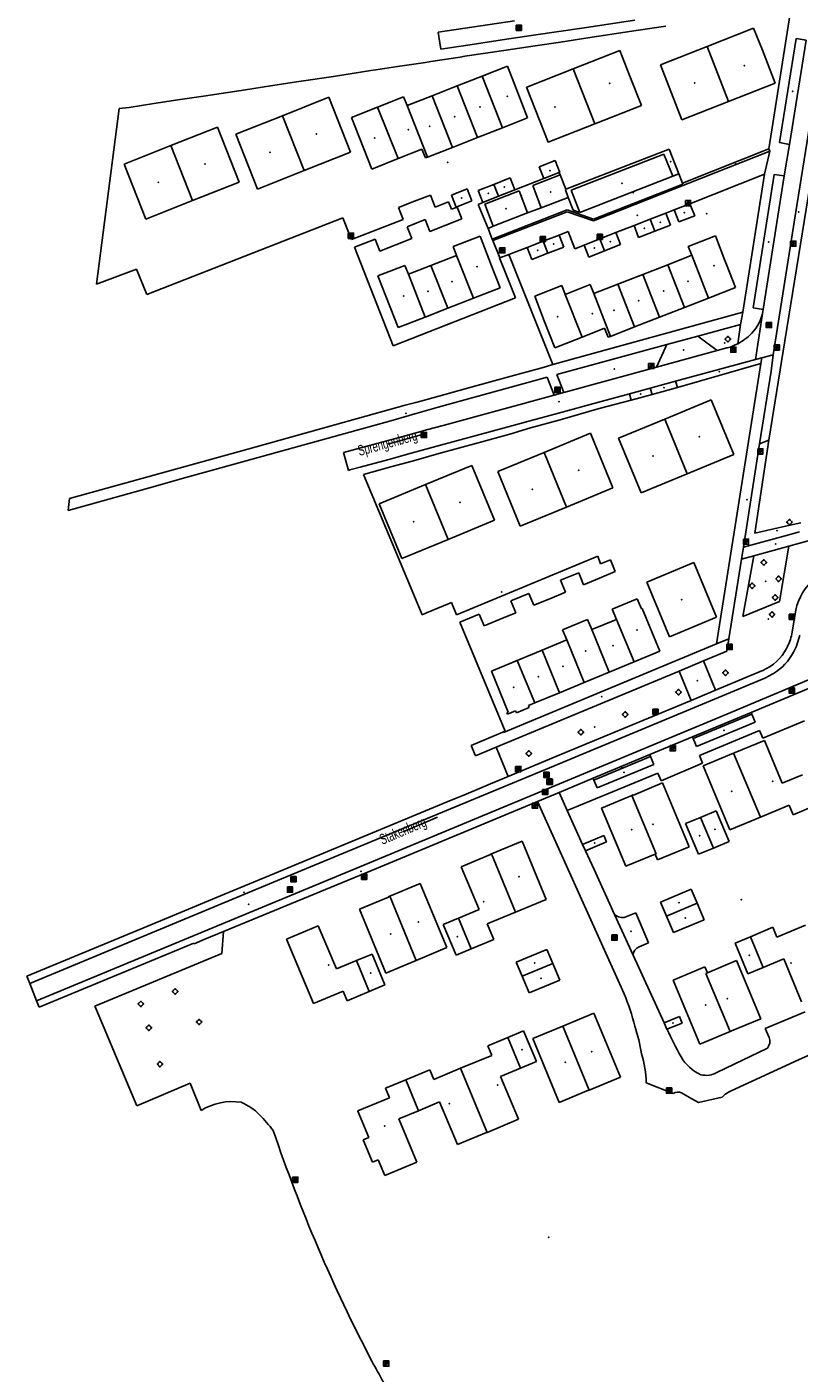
# Model space of a CAD drawing. Extents: x 172276 to 173295, y 451191 to 451841.
# Tile 5 of 15: x 172624 to 172770, y 451447 to 451702. Entities that reach past the tile are written whole.
import ezdxf
from ezdxf.enums import TextEntityAlignment as Align

# ---------------------------------------------------------------- set-up
doc = ezdxf.new("R2010")
doc.units = 0
doc.header["$LTSCALE"] = 0.001
for name, color, linetype in [('1', 1, 'CONTINUOUS'), ('1201', 242, 'CONTINUOUS'), ('2', 204, 'CONTINUOUS'), ('314', 1, 'CONTINUOUS'), ('316', 1, 'CONTINUOUS'), ('317', 1, 'CONTINUOUS'), ('320', 1, 'CONTINUOUS'), ('322', 1, 'CONTINUOUS'), ('324', 1, 'CONTINUOUS'), ('363', 1, 'CONTINUOUS'), ('4', 1, 'CONTINUOUS'), ('401', 1, 'CONTINUOUS'), ('430', 1, 'CONTINUOUS'), ('479', 1, 'CONTINUOUS'), ('5', 1, 'CONTINUOUS'), ('601', 1, 'CONTINUOUS'), ('603', 1, 'CONTINUOUS'), ('861', 255, 'CONTINUOUS'), ('885', 168, 'CONTINUOUS'), ('970', 1, 'CONTINUOUS')]:
    doc.layers.add(name, color=color, linetype=linetype)

# ---------------------------------------------------------------- blocks, each defined once
blk = doc.blocks.new('Boom', base_point=(172275.558, 451190.741115))
at = {"layer": '970'}
for points in [[(172275.308, 451190.866115), (172275.183, 451190.928615), (172275.058, 451190.803615), (172275.058, 451190.678615), (172275.183, 451190.553615), (172275.308, 451190.616115)], [(172275.683, 451190.991115), (172275.7455, 451191.116115), (172275.6205, 451191.241115), (172275.4955, 451191.241115), (172275.3705, 451191.116115), (172275.433, 451190.991115)], [(172275.433, 451190.491115), (172275.3705, 451190.366115), (172275.4955, 451190.241115), (172275.6205, 451190.241115), (172275.7455, 451190.366115), (172275.683, 451190.491115)], [(172275.808, 451190.616115), (172275.933, 451190.553615), (172276.058, 451190.678615), (172276.058, 451190.803615), (172275.933, 451190.928615), (172275.808, 451190.866115)]]:
    blk.add_lwpolyline(points, dxfattribs=at)
blk = doc.blocks.new('IMG-Lichtcel', base_point=(172275.558, 451190.741115))
at = {"layer": '861'}
blk.add_lwpolyline([(172275.058, 451191.241115), (172276.058, 451191.241115), (172276.058, 451190.241115), (172275.058, 451190.241115)], close=True, dxfattribs=at)
for points in [[(172275.116246, 451191.204829), (172275.995811, 451191.204829, -0.414214), (172276.017411, 451191.18323), (172276.017411, 451190.304126, -0.414214), (172275.995811, 451190.282526), (172275.116246, 451190.282526, -0.414214), (172275.094646, 451190.304126), (172275.094646, 451191.18323, -0.414214), (172275.116246, 451191.204829)], [(172275.576504, 451191.056399, 0.241315), (172275.503549, 451191.029279)], [(172275.744422, 451190.997348, 0.17849), (172275.576504, 451191.056399)], [(172275.785474, 451190.923551, 0.209406), (172275.744422, 451190.997348)]]:
    blk.add_lwpolyline(points, format="xyb", dxfattribs=at)
blk.add_lwpolyline([(172275.503549, 451191.029279), (172275.315617, 451190.52816), (172275.367833, 451190.508578), (172275.497856, 451190.855282), (172275.558774, 451190.832436), (172275.430713, 451190.490964), (172275.486124, 451190.470183), (172275.615593, 451190.815412), (172275.678971, 451190.791644), (172275.549141, 451190.445454), (172275.599144, 451190.426702), (172275.785474, 451190.923551)], dxfattribs=at)
blk = doc.blocks.new('IMG-Inspectie_of_rioolput', base_point=(172284.625957, 451203.642714))
at = {"layer": '885'}
blk.add_lwpolyline([(172284.125957, 451204.142714), (172285.125957, 451204.142714), (172285.125957, 451203.142714), (172284.125957, 451203.142714)], close=True, dxfattribs=at)
for points in [[(172284.184203, 451204.106428), (172285.063768, 451204.106428, -0.414214), (172285.085368, 451204.084828), (172285.085368, 451203.205724, -0.414214), (172285.063768, 451203.184125), (172284.184203, 451203.184125, -0.414214), (172284.162603, 451203.205724), (172284.162603, 451204.084828, -0.414214), (172284.184203, 451204.106428)], [(172284.281224, 451203.747662, 0.380426), (172284.349931, 451203.462449)], [(172284.61789, 451203.909185, 0.240218), (172284.281224, 451203.747662)], [(172284.349931, 451203.462449, 0.148452), (172284.638372, 451203.385575)], [(172284.432005, 451203.687351, 0.853344), (172284.432005, 451203.610458)], [(172284.957186, 451203.753367, 0.240191), (172284.61789, 451203.909185)], [(172284.638372, 451203.385575, 0.131742), (172284.893303, 451203.467035)], [(172284.810858, 451203.610458, 0.849746), (172284.810858, 451203.687351)], [(172284.893303, 451203.467035, 0.380426), (172284.957186, 451203.753367)]]:
    blk.add_lwpolyline(points, format="xyb", dxfattribs=at)
for points in [[(172284.432005, 451203.687351), (172284.810858, 451203.687351)], [(172284.810858, 451203.610458), (172284.432005, 451203.610458)]]:
    blk.add_lwpolyline(points, dxfattribs=at)

msp = doc.modelspace()

# ---------------------------------------------------------------- linework, layer by layer
at = {"layer": '1'}
for points in [[(172701.828, 451701.288), (172716.313, 451703.433)], [(172739.132, 451703.565), (172729.938, 451702.194)], [(172739.418, 451701.606), (172744.992, 451702.441)], [(172702.129342, 451699.251073), (172701.828, 451701.288)], [(172713.961, 451699.812), (172706.609, 451698.717)], [(172719.927, 451700.701), (172713.961, 451699.812)], [(172724.737, 451701.419), (172719.927, 451700.701)], [(172729.938, 451702.194), (172724.737, 451701.419)], [(172725.034, 451699.395), (172730.224, 451700.215)], [(172730.224, 451700.215), (172739.418, 451701.606)], [(172702.303551, 451698.0735), (172702.129342, 451699.251073)], [(172705.649, 451698.574), (172702.303551, 451698.0735)], [(172706.609, 451698.717), (172705.649, 451698.574)], [(172706.9, 451696.712), (172714.291, 451697.84)], [(172714.291, 451697.84), (172720.219, 451698.69)], [(172720.219, 451698.69), (172725.034, 451699.395)], [(172690.014, 451694.154), (172694.078, 451694.759)], [(172694.078, 451694.759), (172695.014, 451694.912)], [(172695.014, 451694.912), (172699.426, 451695.565)], [(172699.426, 451695.565), (172700.4, 451695.72)], [(172700.4, 451695.72), (172705.968, 451696.566)], [(172705.968, 451696.566), (172706.9, 451696.712)], [(172675.399, 451691.941), (172681.944, 451692.915)], [(172681.944, 451692.915), (172689.061, 451694.014)], [(172689.061, 451694.014), (172690.014, 451694.154)], [(172657.297, 451689.177), (172665.243, 451690.379)], [(172665.243, 451690.379), (172669.997, 451691.114)], [(172669.997, 451691.114), (172675.399, 451691.941)], [(172641.323282, 451686.789298), (172643.177, 451686.978)], [(172643.177, 451686.978), (172647.89, 451687.734)], [(172647.89, 451687.734), (172652.449, 451688.439)], [(172652.449, 451688.439), (172657.297, 451689.177)], [(172636.999, 451653.504), (172641.323282, 451686.789298)], [(172697.319248, 451669.213793), (172694.291, 451668.027)], [(172700.346, 451670.4), (172697.319248, 451669.213793)], [(172701.242, 451668.126), (172700.346, 451670.4)], [(172703.793, 451669.14), (172701.242, 451668.126)], [(172704.354, 451667.704), (172703.793, 451669.14)], [(172694.291, 451668.027), (172695.164, 451665.771)], [(172705.423, 451668.123), (172704.354, 451667.704)], [(172706.317, 451665.867), (172705.423, 451668.123)], [(172683.722, 451666.092), (172646.514, 451651.519)], [(172685.058, 451662.705), (172683.722, 451666.092)], [(172695.164, 451665.771), (172685.358, 451661.944)], [(172695.932, 451664.397), (172699.352, 451665.745)], [(172696.809, 451662.134), (172695.932, 451664.397)], [(172699.352, 451665.745), (172700.247, 451663.494)], [(172700.247, 451663.494), (172703.304834, 451664.689427)], [(172703.304834, 451664.689427), (172706.317, 451665.867)], [(172685.169, 451662.423), (172685.058, 451662.705)], [(172685.358, 451661.944), (172685.169, 451662.423)], [(172685.926, 451660.508), (172689.871, 451662.038)], [(172689.871, 451662.038), (172690.747, 451659.762)], [(172693.786402, 451660.951288), (172696.809, 451662.134)], [(172693.315, 451641.786), (172685.926, 451660.508)], [(172690.747, 451659.762), (172693.786402, 451660.951288)], [(172715.236, 451659.141), (172713.523, 451658.475)], [(172723.577, 451638.228), (172715.236, 451659.141)], [(172644.604, 451656.364), (172636.999, 451653.504)], [(172646.514, 451651.519), (172644.604, 451656.364)], [(172713.523, 451658.475), (172713.464, 451658.452)], [(172713.464, 451658.452), (172713.968271, 451657.195574)], [(172713.968271, 451657.195574), (172716.489, 451650.915)], [(172716.489, 451650.915), (172693.315, 451641.786)], [(172709.231, 451634.255), (172716.4, 451636.231)], [(172716.4, 451636.231), (172721.749, 451637.705)], [(172721.749, 451637.705), (172723.577, 451638.228)], [(172698.539391, 451631.307707), (172709.231, 451634.255)], [(172722.492, 451635.853), (172701.794, 451630.151)], [(172723.847, 451632.443), (172722.492, 451635.853)], [(172695.549, 451630.525), (172697.561, 451631.038)], [(172697.561, 451631.038), (172698.539391, 451631.307707)], [(172702.753, 451626.699), (172723.847, 451632.443)], [(172732.077, 451631.06), (172724.623, 451629.033)], [(172738.097, 451632.697), (172732.077, 451631.06)], [(172732.396, 451629.909), (172738.439, 451631.511)], [(172738.439, 451631.511), (172738.097, 451632.697)], [(172665.73, 451622.207), (172695.549, 451630.525)], [(172696.327842, 451628.56295), (172692.824, 451627.545)], [(172698.308215, 451629.138296), (172696.327842, 451628.56295)], [(172701.794, 451630.151), (172698.308215, 451629.138296)], [(172724.623, 451629.033), (172719.046, 451627.517)], [(172724.989, 451627.76), (172732.396, 451629.909)], [(172692.824, 451627.545), (172652.821, 451616.487)], [(172697.622312, 451625.30194), (172699.607553, 451625.842511)], [(172699.607553, 451625.842511), (172702.753, 451626.699)], [(172715.074, 451626.437), (172709.012, 451624.788)], [(172719.046, 451627.517), (172715.074, 451626.437)], [(172715.41, 451625.047), (172719.356, 451626.237)], [(172719.356, 451626.237), (172724.989, 451627.76)], [(172683.86304, 451621.555196), (172693.715, 451624.238)], [(172693.715, 451624.238), (172697.622312, 451625.30194)], [(172709.012, 451624.788), (172701.595, 451622.764)], [(172701.958, 451621.391), (172709.394, 451623.389)], [(172709.394, 451623.389), (172715.41, 451625.047)], [(172631.895, 451612.83), (172665.73, 451622.207)], [(172684.784613, 451618.17094), (172683.86304, 451621.555196)], [(172696.73, 451621.435), (172692.446, 451620.264)], [(172700.867867, 451622.565365), (172696.73, 451621.435)], [(172697.125, 451620.013), (172701.958, 451621.391)], [(172701.595, 451622.764), (172700.867867, 451622.565365)], [(172685.085, 451618.253), (172684.784613, 451618.17094)], [(172687.049786, 451618.789773), (172685.085, 451618.253)], [(172692.446, 451620.264), (172687.049786, 451618.789773)], [(172687.644, 451617.365), (172692.853, 451618.842)], [(172692.853, 451618.842), (172697.125, 451620.013)], [(172652.821, 451616.487), (172648.163, 451615.179)], [(172697.522242, 451593.781674), (172687.644, 451617.365)], [(172648.163, 451615.179), (172631.618, 451610.581)], [(172631.618, 451610.581), (172631.895, 451612.83)], [(172732.114, 451601.879), (172705.296, 451590.77)], [(172732.646, 451600.466), (172732.114, 451601.879)], [(172734.497, 451601.235), (172732.646, 451600.466)], [(172735.426, 451599.008), (172734.497, 451601.235)], [(172725.06, 451597.322), (172728.49, 451598.739)], [(172728.49, 451598.739), (172729.416, 451596.492)], [(172729.416, 451596.492), (172732.433321, 451597.755158)], [(172732.433321, 451597.755158), (172735.426, 451599.008)], [(172723.006599, 451593.839249), (172725.994, 451595.078)], [(172725.994, 451595.078), (172725.06, 451597.322)], [(172698.772, 451590.798), (172697.522242, 451593.781674)], [(172703.904, 451592.896), (172699.636094, 451591.151248)], [(172704.375, 451593.089), (172703.904, 451592.896)], [(172705.296, 451590.77), (172704.375, 451593.089)], [(172715.64, 451593.427), (172719.054, 451594.839)], [(172716.567, 451591.182), (172715.64, 451593.427)], [(172719.054, 451594.839), (172719.977, 451592.583)], [(172719.977, 451592.583), (172723.006599, 451593.839249)], [(172699.636094, 451591.151248), (172698.772, 451590.798)], [(172705.902, 451589.374), (172709.631, 451590.926)], [(172709.631, 451590.926), (172710.568, 451588.685)], [(172713.593088, 451589.944151), (172716.567, 451591.182)], [(172714.507, 451568.71), (172705.902, 451589.374)], [(172710.568, 451588.685), (172713.593088, 451589.944151)], [(172709.753161, 451566.708287), (172714.061, 451568.522)], [(172714.061, 451568.522), (172714.17, 451568.568)], [(172714.17, 451568.568), (172714.507, 451568.71)], [(172708.078, 451566.003), (172709.753161, 451566.708287)], [(172708.916576, 451564.056498), (172708.078, 451566.003)], [(172712.81, 451565.673), (172708.916576, 451564.056498)], [(172715.132, 451560.133), (172712.81, 451565.673)], [(172711.747, 451558.717), (172715.132, 451560.133)], [(172703.553, 451555.309), (172707.109, 451556.782)], [(172707.109, 451556.782), (172711.747, 451558.717)], [(172670.794, 451541.74), (172703.553, 451555.309)], [(172664.977, 451539.338), (172670.794, 451541.74)], [(172661.304, 451537.796), (172664.977, 451539.338)], [(172650.686, 451533.382), (172661.304, 451537.796)], [(172623.791, 451522.241), (172646.523, 451531.669)], [(172646.523, 451531.669), (172650.686, 451533.382)], [(172657.562, 451529.232), (172655.505, 451528.4)], [(172661.070428, 451530.681968), (172657.562, 451529.232)], [(172660.777, 451526.548), (172661.070428, 451530.681968)], [(172655.458, 451528.503), (172626.106577, 451516.331547)], [(172636.691773, 451516.572508), (172660.777, 451526.548)], [(172655.505, 451528.4), (172655.458, 451528.503)], [(172624.338366, 451520.844097), (172623.791, 451522.241)], [(172625.616606, 451517.581975), (172624.338366, 451520.844097)], [(172626.106577, 451516.331547), (172625.616606, 451517.581975)], [(172636.912, 451515.951), (172636.691773, 451516.572508)], [(172644.661441, 451497.657451), (172636.912, 451515.951)], [(172654.765, 451501.936), (172644.661441, 451497.657451)], [(172656.826, 451496.767), (172654.765, 451501.936)]]:
    msp.add_lwpolyline(points, dxfattribs=at)
for points in [[(172664.443, 451498.313, 0.181136), (172656.826, 451496.767)], [(172667.904, 451495.947, 0.103381), (172664.443, 451498.313)], [(172670.536, 451492.956, 0.033818), (172667.904, 451495.947)], [(172689.245, 451449.236, -0.039058), (172670.536, 451492.956)], [(172693.716, 451441.286, -0.0117), (172689.245, 451449.236)]]:
    msp.add_lwpolyline(points, format="xyb", dxfattribs=at)
at = {"layer": '1201'}
for points in [[(172692.249603, 451623.144342), (172699.065603, 451625.023342)], [(172695.200548, 451549.628162), (172701.714548, 451552.379162)]]:
    msp.add_lwpolyline(points, dxfattribs=at)
at = {"layer": '2'}
for points in [[(172752.838, 451698.589), (172761.682, 451702.059)], [(172761.682, 451702.059), (172763.331815, 451697.854412)], [(172727.416, 451694.339), (172736.263, 451697.839)], [(172736.263, 451697.839), (172738.070523, 451693.269605)], [(172743.994, 451695.118), (172752.838, 451698.589)], [(172752.838, 451698.589), (172756.929, 451688.163)], [(172763.331815, 451697.854412), (172765.773, 451691.633)], [(172710.192, 451692.958), (172714.965, 451694.823)], [(172714.965, 451694.823), (172716.610267, 451690.611408)], [(172748.085, 451684.692), (172743.994, 451695.118)], [(172705.441, 451691.102), (172710.192, 451692.958)], [(172710.192, 451692.958), (172714.019, 451683.159)], [(172718.632744, 451690.864218), (172727.416, 451694.339)], [(172727.416, 451694.339), (172731.544, 451683.906)], [(172738.070523, 451693.269605), (172740.39, 451687.406)], [(172700.691, 451689.247), (172705.441, 451691.102)], [(172705.441, 451691.102), (172709.269, 451681.303)], [(172716.610267, 451690.611408), (172718.793, 451685.024)], [(172718.569, 451690.839), (172718.632744, 451690.864218)], [(172722.696, 451680.406), (172718.569, 451690.839)], [(172765.773, 451691.633), (172756.929, 451688.163)], [(172672.255, 451685.453), (172681.096, 451688.95)], [(172681.096, 451688.95), (172685.216, 451678.535)], [(172685.349, 451685.087), (172690.298, 451687.071)], [(172690.298, 451687.071), (172695.246, 451689.055)], [(172690.298, 451687.071), (172694.212, 451677.307)], [(172695.246, 451689.055), (172695.917, 451687.382)], [(172695.917, 451687.382), (172695.94, 451687.391)], [(172695.94, 451687.391), (172700.691, 451689.247)], [(172695.94, 451687.391), (172699.768, 451677.592)], [(172700.691, 451689.247), (172704.518, 451679.448)], [(172740.39, 451687.406), (172731.544, 451683.906)], [(172756.929, 451688.163), (172748.085, 451684.692)], [(172663.413, 451681.955), (172672.255, 451685.453)], [(172672.255, 451685.453), (172676.374, 451675.037)], [(172689.264, 451675.323), (172685.349, 451685.087)], [(172718.793, 451685.024), (172714.019, 451683.159)], [(172651.095, 451679.775), (172659.947, 451683.28)], [(172659.947, 451683.28), (172664.077, 451672.848)], [(172667.533, 451671.54), (172663.413, 451681.955)], [(172714.019, 451683.159), (172709.269, 451681.303)], [(172731.544, 451683.906), (172722.696, 451680.406)], [(172642.244, 451676.27), (172651.095, 451679.775)], [(172651.095, 451679.775), (172655.226, 451669.343)], [(172704.518, 451679.448), (172699.768, 451677.592)], [(172709.269, 451681.303), (172704.518, 451679.448)], [(172685.216, 451678.535), (172676.374, 451675.037)], [(172694.212, 451677.307), (172689.264, 451675.323)], [(172698.741, 451679.123), (172694.212, 451677.307)], [(172699.411, 451677.452), (172698.741, 451679.123)], [(172699.768, 451677.592), (172699.411, 451677.452)], [(172724.004, 451676.964), (172720.98, 451675.777)], [(172724.881, 451674.691), (172724.004, 451676.964)], [(172646.375, 451665.838), (172642.244, 451676.27)], [(172676.374, 451675.037), (172667.533, 451671.54)], [(172720.98, 451675.777), (172721.88, 451673.517)], [(172721.88, 451673.517), (172724.811, 451674.664)], [(172724.811, 451674.664), (172724.881, 451674.691)], [(172664.077, 451672.848), (172655.226, 451669.343)], [(172712.397964, 451672.431338), (172709.427, 451671.269)], [(172715.495, 451673.643), (172712.397964, 451672.431338)], [(172713.2691, 451670.162018), (172712.397964, 451672.431338)], [(172716.378, 451671.387), (172715.495, 451673.643)], [(172655.226, 451669.343), (172646.375, 451665.838)], [(172704.322, 451670.382), (172707.327, 451671.552)], [(172705.224, 451668.105), (172704.322, 451670.382)], [(172708.217, 451669.309), (172705.224, 451668.105)], [(172707.327, 451671.552), (172708.217, 451669.309)], [(172709.427, 451671.269), (172710.32, 451669)], [(172713.2691, 451670.162018), (172710.32, 451669)], [(172716.378, 451671.387), (172713.2691, 451670.162018)], [(172745.03, 451666.972), (172742.049531, 451665.802087)], [(172745.92, 451664.691), (172745.03, 451666.972)], [(172749.596, 451668.749), (172746.623, 451667.572)], [(172746.623, 451667.572), (172747.516, 451665.331)], [(172750.497, 451666.483), (172749.596, 451668.749)], [(172742.049531, 451665.802087), (172738.982, 451664.598)], [(172738.982, 451664.598), (172739.861, 451662.331)], [(172742.049531, 451665.802087), (172742.933444, 451663.527727)], [(172742.933444, 451663.527727), (172745.92, 451664.691)], [(172747.516, 451665.331), (172750.497, 451666.483)], [(172704.667, 451660.64), (172709.773, 451662.632)], [(172709.773, 451662.632), (172711.961358, 451657.004548)], [(172721.755479, 451661.63015), (172718.734, 451660.451)], [(172724.789, 451662.814), (172721.755479, 451661.63015)], [(172721.755479, 451661.63015), (172722.640745, 451659.361156)], [(172725.665, 451660.541), (172724.789, 451662.814)], [(172732.523273, 451662.072583), (172729.505, 451660.885)], [(172735.564, 451663.269), (172732.523273, 451662.072583)], [(172732.523273, 451662.072583), (172733.403722, 451659.808655)], [(172736.441, 451661.003), (172735.564, 451663.269)], [(172739.861, 451662.331), (172742.933444, 451663.527727)], [(172749.286, 451660.649), (172754.419, 451662.651)], [(172754.419, 451662.651), (172756.236, 451657.993)], [(172700.452, 451657.057), (172705.321, 451658.963)], [(172705.321, 451658.963), (172704.667, 451660.64)], [(172705.321, 451658.963), (172708.502, 451650.836)], [(172718.734, 451660.451), (172719.608, 451658.178)], [(172719.608, 451658.178), (172722.640745, 451659.361156)], [(172722.640745, 451659.361156), (172725.665, 451660.541)], [(172729.505, 451660.885), (172730.386, 451658.622)], [(172730.386, 451658.622), (172733.403722, 451659.808655)], [(172733.403722, 451659.808655), (172736.441, 451661.003)], [(172745.395, 451657.194), (172749.94, 451658.973)], [(172749.94, 451658.973), (172749.286, 451660.649)], [(172753.119, 451650.852), (172749.94, 451658.973)], [(172690.405, 451655.072), (172695.521, 451657.06)], [(172695.521, 451657.06), (172696.173, 451655.382)], [(172696.173, 451655.382), (172700.452, 451657.057)], [(172700.452, 451657.057), (172703.631, 451648.937)], [(172711.961358, 451657.004548), (172713.589, 451652.819)], [(172740.646, 451655.335), (172745.395, 451657.194)], [(172745.395, 451657.194), (172748.572, 451649.078)], [(172756.236, 451657.993), (172756.523091, 451657.256953)], [(172756.523091, 451657.256953), (172758.242, 451652.85)], [(172694.216, 451645.266), (172690.405, 451655.072)], [(172699.35, 451647.268), (172696.173, 451655.382)], [(172735.897, 451653.476), (172740.646, 451655.335)], [(172743.82, 451647.225), (172740.646, 451655.335)], [(172713.589, 451652.819), (172708.502, 451650.836)], [(172720.138, 451651.211), (172725.271, 451653.227)], [(172725.271, 451653.227), (172725.943, 451651.516)], [(172725.943, 451651.516), (172730.668, 451653.406)], [(172725.943, 451651.516), (172729.163, 451643.464)], [(172730.668, 451653.406), (172731.352, 451651.697)], [(172731.352, 451651.697), (172735.897, 451653.476)], [(172734.522, 451643.598), (172731.352, 451651.697)], [(172735.897, 451653.476), (172739.069, 451645.372)], [(172758.242, 451652.85), (172753.119, 451650.852)], [(172703.631, 451648.937), (172699.35, 451647.268)], [(172708.502, 451650.836), (172703.631, 451648.937)], [(172721.966, 451646.557), (172720.138, 451651.211)], [(172748.572, 451649.078), (172743.82, 451647.225)], [(172753.119, 451650.852), (172748.572, 451649.078)], [(172699.35, 451647.268), (172694.216, 451645.266)], [(172723.98, 451641.428), (172721.966, 451646.557)], [(172743.82, 451647.225), (172739.069, 451645.372)], [(172733.4, 451645.128), (172729.163, 451643.464)], [(172734.066, 451643.42), (172733.4, 451645.128)], [(172734.522, 451643.598), (172734.066, 451643.42)], [(172739.069, 451645.372), (172734.522, 451643.598)], [(172729.163, 451643.464), (172723.98, 451641.428)], [(172744.825017, 451627.914617), (172753.622, 451631.547)], [(172753.622, 451631.547), (172757.905, 451621.177)], [(172736.042, 451624.288), (172744.825017, 451627.914617)], [(172749.083701, 451617.534074), (172744.825017, 451627.914617)], [(172721.916352, 451621.581145), (172730.706, 451625.211)], [(172730.706, 451625.211), (172734.988, 451614.84)], [(172740.325, 451613.917), (172736.042, 451624.288)], [(172713.126, 451617.951), (172721.916352, 451621.581145)], [(172721.916352, 451621.581145), (172726.199902, 451611.210786)], [(172757.905, 451621.177), (172749.083701, 451617.534074)], [(172699.44696, 451615.471526), (172708.219, 451619.094)], [(172708.219, 451619.094), (172712.508, 451608.705)], [(172717.408, 451607.58), (172713.126, 451617.951)], [(172749.083701, 451617.534074), (172740.325, 451613.917)], [(172690.653, 451611.84), (172699.44696, 451615.471526)], [(172699.44696, 451615.471526), (172703.736015, 451605.082549)], [(172734.988, 451614.84), (172726.199902, 451611.210786)], [(172694.942, 451601.451), (172690.653, 451611.84)], [(172726.199902, 451611.210786), (172717.408, 451607.58)], [(172712.508, 451608.705), (172703.736015, 451605.082549)], [(172703.736015, 451605.082549), (172694.942, 451601.451)], [(172741.383, 451596.947), (172750.34, 451600.671)], [(172750.34, 451600.671), (172754.647, 451590.311)], [(172745.691, 451586.587), (172741.383, 451596.947)], [(172734.830328, 451591.847955), (172739.599384, 451593.823131)], [(172739.599384, 451593.823131), (172740.403, 451591.883)], [(172735.638427, 451589.909657), (172734.830328, 451591.847955)], [(172740.403, 451591.883), (172740.56, 451591.948)], [(172740.56, 451591.948), (172743.895, 451583.891)], [(172754.647, 451590.311), (172745.691, 451586.587)], [(172725.418052, 451587.949728), (172730.15537, 451589.911748)], [(172726.221263, 451586.009396), (172725.418052, 451587.949728)], [(172730.15537, 451589.911748), (172730.95839, 451587.971349)], [(172730.95839, 451587.971349), (172735.638427, 451589.909657)], [(172730.95839, 451587.971349), (172734.291459, 451579.9174)], [(172735.638427, 451589.909657), (172738.993245, 451581.86283)], [(172721.523956, 451584.063936), (172726.221263, 451586.009396)], [(172726.221263, 451586.009396), (172729.554434, 451577.957389)], [(172716.827627, 451582.118881), (172721.523956, 451584.063936)], [(172721.523956, 451584.063936), (172724.854599, 451576.012766)], [(172743.895, 451583.891), (172738.993245, 451581.86283)], [(172711.912, 451580.083), (172716.827627, 451582.118881)], [(172715.12, 451572.331), (172711.912, 451580.083)], [(172720.155274, 451574.068354), (172716.827627, 451582.118881)], [(172734.291459, 451579.9174), (172729.554434, 451577.957389)], [(172738.993245, 451581.86283), (172734.291459, 451579.9174)], [(172729.554434, 451577.957389), (172724.854599, 451576.012766)], [(172724.854599, 451576.012766), (172720.155274, 451574.068354)], [(172714.825, 451572.209), (172715.12, 451572.331)], [(172714.947, 451571.913), (172714.825, 451572.209)], [(172716.525, 451572.566), (172714.947, 451571.913)], [(172716.671, 451572.215), (172716.525, 451572.566)], [(172719.092, 451573.217), (172716.671, 451572.215)], [(172720.155274, 451574.068354), (172718.946, 451573.568)], [(172718.946, 451573.568), (172719.092, 451573.217)], [(172752.128466, 451562.163591), (172757.882938, 451564.560521)], [(172757.882938, 451564.560521), (172758.165675, 451564.678291)], [(172757.882938, 451564.560521), (172762.951003, 451552.415547)], [(172758.165675, 451564.678291), (172758.1849, 451564.632135)], [(172758.1849, 451564.632135), (172763.723624, 451566.939199)], [(172763.723624, 451566.939199), (172767.107318, 451558.815738)], [(172757.188627, 451550.015325), (172752.128466, 451562.163591)], [(172767.107318, 451558.815738), (172770.953124, 451560.417645)], [(172738.858071, 451556.581989), (172744.415263, 451558.896728)], [(172744.415263, 451558.896728), (172749.456164, 451546.794603)], [(172732.80163, 451554.113462), (172738.548642, 451556.507267)], [(172738.548642, 451556.507267), (172738.838846, 451556.628145)], [(172738.548642, 451556.507267), (172743.154062, 451545.469659)], [(172738.838846, 451556.628145), (172738.858071, 451556.581989)], [(172768.39531, 451554.683284), (172762.951003, 451552.415547)], [(172769.164332, 451552.837043), (172768.39531, 451554.683284)], [(172773.383876, 451554.594625), (172769.164332, 451552.837043)], [(172737.400347, 451543.072928), (172732.80163, 451554.113462)], [(172748.768212, 451551.176991), (172751.620842, 451552.365198)], [(172751.620842, 451552.365198), (172754.59311, 451553.603237)], [(172754.051395, 451546.542094), (172751.620842, 451552.365198)], [(172754.59311, 451553.603237), (172757.019356, 451547.77834)], [(172762.951003, 451552.415547), (172757.188627, 451550.015325)], [(172751.194458, 451545.352094), (172748.768212, 451551.176991)], [(172711.957821, 451545.444956), (172717.734, 451547.851)], [(172717.734, 451547.851), (172722.336, 451536.803)], [(172749.456164, 451546.794603), (172743.42818, 451544.283765)], [(172754.051395, 451546.542094), (172751.194458, 451545.352094)], [(172757.019356, 451547.77834), (172754.051395, 451546.542094)], [(172706.195808, 451542.990648), (172711.734507, 451545.297771)], [(172711.715281, 451545.343927), (172711.957821, 451545.444956)], [(172711.734507, 451545.297771), (172711.715281, 451545.343927)], [(172716.526154, 451534.387514), (172711.957821, 451545.444956)], [(172742.966771, 451545.391511), (172737.400347, 451543.072928)], [(172743.154062, 451545.469659), (172742.966771, 451545.391511)], [(172743.42818, 451544.283765), (172742.966771, 451545.391511)], [(172709.579588, 451534.867223), (172706.195808, 451542.990648)], [(172692.620058, 451537.38466), (172698.426, 451539.798)], [(172698.426, 451539.798), (172703.486423, 451527.649839)], [(172686.865703, 451534.938615), (172692.406128, 451537.241588)], [(172692.386936, 451537.287759), (172692.620058, 451537.38466)], [(172692.406128, 451537.241588), (172692.386936, 451537.287759)], [(172692.620058, 451537.38466), (172697.641178, 451525.220162)], [(172722.336, 451536.803), (172716.526154, 451534.387514)], [(172744.033406, 451536.302926), (172749.849073, 451538.725327)], [(172749.849073, 451538.725327), (172750.95928, 451536.059956)], [(172691.8977, 451522.832785), (172686.865703, 451534.938615)], [(172705.667727, 451533.237753), (172709.579588, 451534.867223)], [(172716.526154, 451534.387514), (172711.135462, 451532.146294)], [(172745.144801, 451533.634704), (172744.033406, 451536.302926)], [(172750.95928, 451536.059956), (172745.144801, 451533.634704)], [(172750.95928, 451536.059956), (172752.263784, 451532.928123)], [(172673.048, 451529.23), (172679.083, 451531.768)], [(172679.083, 451531.768), (172682.509922, 451523.61927)], [(172702.794682, 451532.040998), (172705.667727, 451533.237753)], [(172705.217161, 451526.225364), (172702.794682, 451532.040998)], [(172705.667727, 451533.237753), (172708.073405, 451527.415121)], [(172711.135462, 451532.146294), (172712.362082, 451529.201552)], [(172746.448117, 451530.505722), (172745.144801, 451533.634704)], [(172752.263784, 451532.928123), (172746.448117, 451530.505722)], [(172761.063947, 451529.730139), (172765.33115, 451531.507542)], [(172765.33115, 451531.507542), (172766.10016, 451529.661297)], [(172766.10016, 451529.661297), (172771.496314, 451531.908938)], [(172678.142, 451517.025), (172673.048, 451529.23)], [(172712.362082, 451529.201552), (172708.073405, 451527.415121)], [(172758.176948, 451528.527627), (172761.063947, 451529.730139)], [(172763.491887, 451523.905947), (172761.063947, 451529.730139)], [(172686.333385, 451525.182544), (172689.275625, 451526.385518)], [(172689.275625, 451526.385518), (172691.702185, 451520.571586)], [(172703.486423, 451527.649839), (172697.641178, 451525.220162)], [(172708.073405, 451527.415121), (172705.217161, 451526.225364)], [(172716.639, 451524.911), (172722.466124, 451527.305826)], [(172722.466124, 451527.305826), (172723.578879, 451524.627143)], [(172760.603175, 451522.702722), (172758.176948, 451528.527627)], [(172682.509922, 451523.61927), (172686.333385, 451525.182544)], [(172686.333385, 451525.182544), (172688.746934, 451519.338153)], [(172697.641178, 451525.220162), (172691.8977, 451522.832785)], [(172717.756095, 451522.221867), (172716.639, 451524.911)], [(172723.578879, 451524.627143), (172717.756095, 451522.221867)], [(172723.578879, 451524.627143), (172724.882975, 451521.487851)], [(172746.40007, 451521.466519), (172752.437286, 451523.981202)], [(172752.437286, 451523.981202), (172752.898696, 451522.873456)], [(172752.898696, 451522.873456), (172758.437425, 451525.180504)], [(172758.437425, 451525.180504), (172763.020762, 451514.176894)], [(172763.491887, 451523.905947), (172760.603175, 451522.702722)], [(172767.388128, 451525.528835), (172763.491887, 451523.905947)], [(172770.787154, 451517.368429), (172767.388128, 451525.528835)], [(172719.065, 451519.071), (172717.756095, 451522.221867)], [(172724.882975, 451521.487851), (172719.065, 451519.071)], [(172751.460197, 451509.318238), (172746.40007, 451521.466519)], [(172752.898696, 451522.873456), (172752.625404, 451522.75949)], [(172752.625404, 451522.75949), (172757.228608, 451511.720934)], [(172683.799048, 451519.386082), (172678.142, 451517.025)], [(172684.550126, 451517.586531), (172683.799048, 451519.386082)], [(172688.746934, 451519.338153), (172684.550126, 451517.586531)], [(172691.702185, 451520.571586), (172688.746934, 451519.338153)], [(172725.454696, 451512.778117), (172731.339, 451515.231)], [(172731.339, 451515.231), (172736.405, 451503.078)], [(172763.020762, 451514.176894), (172757.482032, 451511.869846)], [(172715.022229, 451510.596134), (172718.025687, 451511.848131)], [(172718.025687, 451511.848131), (172720.449682, 451506.033128)], [(172719.755146, 451510.40225), (172725.454696, 451512.778117)], [(172730.479862, 451500.61512), (172725.454696, 451512.778117)], [(172757.228608, 451511.720934), (172751.460197, 451509.318238)], [(172757.49742, 451511.832902), (172757.228608, 451511.720934)], [(172757.482032, 451511.869846), (172757.49742, 451511.832902)], [(172711.241518, 451509.020137), (172715.022229, 451510.596134)], [(172711.991802, 451507.220256), (172711.241518, 451509.020137)], [(172717.42785, 451504.773472), (172715.022229, 451510.596134)], [(172724.799363, 451498.301507), (172719.755146, 451510.40225)], [(172706.086817, 451504.758752), (172711.991802, 451507.220256)], [(172720.449682, 451506.033128), (172717.42785, 451504.773472)], [(172695.670551, 451502.572688), (172700.242234, 451504.478402)], [(172700.242234, 451504.478402), (172701.007909, 451502.6416)], [(172701.007909, 451502.6416), (172706.086817, 451504.758752)], [(172706.086817, 451504.758752), (172711.108751, 451492.591888)], [(172717.42785, 451504.773472), (172713.665512, 451503.205135)], [(172713.665512, 451503.205135), (172717.065807, 451495.091689)], [(172691.833556, 451500.97323), (172695.670551, 451502.572688)], [(172692.58384, 451499.173348), (172691.833556, 451500.97323)], [(172695.670551, 451502.572688), (172698.085747, 451496.724596)], [(172730.33746, 451500.610073), (172724.799363, 451498.301507)], [(172730.356698, 451500.563922), (172730.33746, 451500.610073)], [(172730.479862, 451500.61512), (172730.356698, 451500.563922)], [(172736.405, 451503.078), (172730.479862, 451500.61512)], [(172686.594292, 451496.676475), (172692.58384, 451499.173348)], [(172702.078164, 451498.399961), (172698.085747, 451496.724596)], [(172705.483306, 451490.285467), (172702.078164, 451498.399961)], [(172686.602, 451496.658), (172686.594292, 451496.676475)], [(172688.68895, 451491.655874), (172686.602, 451496.658)], [(172698.085747, 451496.724596), (172694.332511, 451495.149599)], [(172694.332511, 451495.149599), (172697.757, 451486.989)], [(172717.065807, 451495.091689), (172711.108751, 451492.591888)], [(172687.587512, 451491.192722), (172688.68895, 451491.655874)], [(172689.366698, 451486.961576), (172687.587512, 451491.192722)], [(172711.015915, 451492.607155), (172705.483306, 451490.285467)], [(172711.035263, 451492.56105), (172711.015915, 451492.607155)], [(172711.108751, 451492.591888), (172711.035263, 451492.56105)], [(172690.457584, 451487.416707), (172689.366698, 451486.961576)], [(172691.697, 451484.446), (172690.457584, 451487.416707)], [(172697.757, 451486.989), (172691.697, 451484.446)]]:
    msp.add_lwpolyline(points, dxfattribs=at)
at = {"layer": '314'}
for p in [(172738.86508, 451670.879622), (172739.582987, 451666.576473), (172724.723792, 451631.223694), (172665.837259, 451535.858489)]:
    msp.add_point(p, dxfattribs=at)
at = {"layer": '316'}
for p in [(172687.211588, 451542.129467), (172665.009368, 451538.141347)]:
    msp.add_point(p, dxfattribs=at)
at = {"layer": '317'}
for p in [(172745.909794, 451676.725695), (172717.575136, 451670.288979), (172762.925389, 451657.85922), (172695.715091, 451629.000691), (172760.428119, 451612.61404), (172765.870355, 451604.194657), (172732.860394, 451575.26146), (172731.51, 451547.468196), (172746.399557, 451513.386443)]:
    msp.add_point(p, dxfattribs=at)
at = {"layer": '320'}
for p in [(172769.10803, 451690.064992), (172736.707084, 451672.635741), (172723.153198, 451670.988657), (172714.722017, 451667.824132), (172764.537793, 451661.525233), (172748.409536, 451641.016635), (172756.087481, 451568.861738), (172737.0592, 451560.933061)]:
    msp.add_point(p, dxfattribs=at)
at = {"layer": '322'}
for p in [(172744.644349, 451633.834495), (172738.394778, 451530.773189)]:
    msp.add_point(p, dxfattribs=at)
at = {"layer": '324'}
for p in [(172758.268184, 451676.313546), (172755.711181, 451569.781577), (172736.668052, 451561.860259)]:
    msp.add_point(p, dxfattribs=at)
at = {"layer": '363'}
msp.add_point((172750.988651, 451578.288369), dxfattribs=at)
at = {"layer": '4'}
for points in [[(172768.817, 451706.016), (172764.547, 451679.137)], [(172769.626, 451666.809), (172775.384, 451702.69)], [(172769.746, 451700.075), (172766.588, 451680.359)], [(172768.459, 451680.016), (172771.633, 451699.776)], [(172771.633, 451699.776), (172769.746, 451700.075)], [(172766.588, 451680.359), (172768.459, 451680.016)], [(172767.499, 451674.016), (172768.459, 451680.016)], [(172745.666, 451679.11), (172726.02, 451671.498)], [(172727.07, 451671.308), (172744.643, 451678.143)], [(172731.325, 451665.495), (172764.747, 451678.719)], [(172744.643, 451678.143), (172746.343, 451673.967)], [(172747.495, 451674.405), (172745.666, 451679.11)], [(172764.547, 451679.137), (172748.173, 451672.659)], [(172763.764, 451674.35), (172764.747, 451678.719)], [(172764.747, 451678.719), (172764.547, 451679.137)], [(172724.976, 451674.234), (172719.755, 451672.199)], [(172724.976, 451674.234), (172724.811, 451674.664)], [(172726.02, 451671.498), (172724.976, 451674.234)], [(172746.343, 451673.967), (172747.495, 451674.405)], [(172748.173, 451672.659), (172747.495, 451674.405)], [(172763.764, 451674.35), (172749.596, 451668.749)], [(172759.601, 451648.2), (172763.764, 451674.35)], [(172765.588, 451674.31), (172761.585, 451649.033)], [(172767.499, 451674.016), (172765.588, 451674.31)], [(172721.88, 451673.517), (172716.378, 451671.387)], [(172719.755, 451672.199), (172721.372, 451667.991)], [(172746.343, 451673.967), (172728.682, 451667.095)], [(172731.301, 451665.797), (172748.232, 451672.479)], [(172748.232, 451672.479), (172748.173, 451672.659)], [(172763.475, 451648.718), (172767.499, 451674.016)], [(172717.173, 451671.19), (172710.673, 451668.644)], [(172718.791, 451667.002), (172717.173, 451671.19)], [(172726.508243, 451669.95913), (172721.372, 451667.991)], [(172726.02, 451671.498), (172725.962, 451671.405)], [(172725.962, 451671.405), (172726.508243, 451669.95913)], [(172726.508243, 451669.95913), (172727.415, 451667.559)], [(172728.682, 451667.095), (172727.07, 451671.308)], [(172710.32, 451669), (172709.438, 451668.638)], [(172709.438, 451668.638), (172711.286, 451664.041)], [(172710.673, 451668.644), (172712.264, 451664.469)], [(172712.081, 451662.063), (172726.278, 451667.575)], [(172712.201, 451661.764), (172726.318, 451667.23)], [(172718.791, 451667.002), (172712.264, 451664.469)], [(172721.372, 451667.991), (172718.791, 451667.002)], [(172726.278, 451667.575), (172731.301, 451665.797)], [(172726.318, 451667.23), (172731.325, 451665.495)], [(172727.415, 451667.559), (172728.682, 451667.095)], [(172746.623, 451667.572), (172745.03, 451666.972)], [(172765.384, 451640.099), (172769.626, 451666.809)], [(172712.264, 451664.469), (172711.286, 451664.041)], [(172711.286, 451664.041), (172712.081, 451662.063)], [(172738.982, 451664.598), (172735.564, 451663.269)], [(172712.081, 451662.063), (172712.201, 451661.764)], [(172712.201, 451661.764), (172713.523, 451658.475)], [(172726.468, 451663.469), (172724.789, 451662.814)], [(172727.76, 451660.198), (172726.468, 451663.469)], [(172718.734, 451660.451), (172715.236, 451659.141)], [(172729.505, 451660.885), (172727.76, 451660.198)], [(172761.585, 451649.033), (172763.475, 451648.718)], [(172763.41, 451648.293), (172763.475, 451648.718)], [(172723.577, 451638.228), (172759.601, 451648.2)], [(172759.217, 451645.82), (172759.601, 451648.2)], [(172762.019557, 451639.201643), (172763.41, 451648.293)], [(172751.071, 451643.623), (172745.22, 451642.026)], [(172759.217, 451645.82), (172751.071, 451643.623)], [(172751.071, 451643.623), (172754.788, 451640.907)], [(172758.656, 451642.188), (172759.217, 451645.82)], [(172745.22, 451642.026), (172724.361, 451636.342)], [(172743.217, 451637.741), (172745.22, 451642.026)], [(172754.788, 451640.907), (172756.608, 451641.399)], [(172756.608, 451641.399), (172756.700446, 451641.423991)], [(172743.217, 451637.741), (172754.788, 451640.907)], [(172762.019557, 451639.201643), (172746.885, 451635.086)], [(172763.216, 451639.527), (172762.019557, 451639.201643)], [(172763.216, 451639.527), (172763.043101, 451638.430897)], [(172765.384, 451640.099), (172763.216, 451639.527)], [(172764.983, 451636.991), (172765.384, 451640.099)], [(172724.361, 451636.342), (172725.687, 451632.945)], [(172725.687, 451632.945), (172743.217, 451637.741)], [(172763.043101, 451638.430897), (172754.655, 451585.254)], [(172762.811425, 451623.191175), (172764.983, 451636.991)], [(172742.057, 451633.774), (172738.097, 451632.697)], [(172746.885, 451635.086), (172742.057, 451633.774)], [(172742.057, 451633.774), (172742.406, 451632.552)], [(172742.406, 451632.552), (172747.225, 451633.925)], [(172747.225, 451633.925), (172746.885, 451635.086)], [(172723.847, 451632.443), (172725.687, 451632.945)], [(172762.811425, 451623.191175), (172759.734, 451603.639)], [(172759.734, 451603.639), (172767.662368, 451605.791827)], [(172767.662368, 451605.791827), (172770.370971, 451606.527485)], [(172759.734, 451603.639), (172759.348, 451601.33)], [(172768.345651, 451603.797521), (172761.722828, 451601.981274)], [(172768.345651, 451603.797521), (172772.023, 451604.806)], [(172756.968861, 451586.214147), (172759.348, 451601.33)], [(172759.348, 451601.33), (172761.722828, 451601.981274)], [(172768.937, 451587.167), (172769.664, 451591.651)], [(172754.655, 451585.254), (172714.212, 451568.472)], [(172754.655, 451585.254), (172756.968861, 451586.214147)], [(172756.968861, 451586.214147), (172756.604, 451583.896)], [(172756.604, 451583.896), (172752.171298, 451582.022759)], [(172747.522, 451580.085), (172712.81, 451565.673)], [(172752.171298, 451582.022759), (172747.522, 451580.085)], [(172749.8, 451574.554), (172747.522, 451580.085)], [(172752.171298, 451582.022759), (172754.462, 451576.501)], [(172754.462, 451576.501), (172763.203, 451580.141)], [(172763.203, 451580.141), (172763.402999, 451580.224285)], [(172755.038642, 451575.116267), (172763.779642, 451578.756267)], [(172772.09306, 451578.4262), (172757.331399, 451572.22822)], [(172763.779642, 451578.756267), (172765.466264, 451579.620309)], [(172724.749149, 451562.529647), (172755.038642, 451575.116267)], [(172749.8, 451574.554), (172754.462, 451576.501)], [(172772.817902, 451577.112911), (172761.211, 451572.263)], [(172724.174, 451563.915), (172749.8, 451574.554)], [(172757.331399, 451572.22822), (172725.627916, 451559.040965)], [(172761.211, 451572.263), (172750.075, 451567.634)], [(172761.345911, 451571.926455), (172761.211, 451572.263)], [(172750.211267, 451567.30222), (172761.345911, 451571.926455)], [(172750.834, 451565.786), (172761.947, 451570.427)], [(172761.947, 451570.427), (172761.345911, 451571.926455)], [(172763.451, 451567.357), (172771.323, 451570.688)], [(172714.212, 451568.472), (172714.17, 451568.568)], [(172750.075, 451567.634), (172741.96, 451564.253)], [(172750.075, 451567.634), (172750.211267, 451567.30222)], [(172750.211267, 451567.30222), (172750.834, 451565.786)], [(172751.399, 451564.08), (172762.794, 451568.827)], [(172762.794, 451568.827), (172763.451, 451567.357)], [(172671.368017, 451540.354177), (172724.749149, 451562.529647)], [(172715.132, 451560.133), (172724.174, 451563.915)], [(172741.96, 451564.253), (172731.229, 451559.826)], [(172731.389652, 451559.444709), (172742.097196, 451563.91881)], [(172732.011, 451557.97), (172742.724, 451562.392)], [(172742.097196, 451563.91881), (172741.96, 451564.253)], [(172742.724, 451562.392), (172742.097196, 451563.91881)], [(172744.139, 451559.284), (172751.996, 451562.62)], [(172751.996, 451562.62), (172751.399, 451564.08)], [(172731.229, 451559.826), (172724.781, 451557.088)], [(172726.327416, 451553.662958), (172743.513, 451560.749)], [(172731.229, 451559.826), (172731.389652, 451559.444709)], [(172731.389652, 451559.444709), (172732.011, 451557.97)], [(172743.513, 451560.749), (172744.139, 451559.284)], [(172725.627916, 451559.040965), (172689.529258, 451544.066522)], [(172724.781, 451557.088), (172720.653801, 451555.353667)], [(172724.781, 451557.088), (172726.327416, 451553.662958)], [(172690.104, 451542.681), (172720.653801, 451555.353667)], [(172720.653801, 451555.353667), (172737.113, 451518.901)], [(172726.327416, 451553.662958), (172729.226083, 451547.242914)], [(172733.279, 451548.91), (172729.226083, 451547.242914)], [(172729.226083, 451547.242914), (172729.77845, 451546.019518)], [(172729.77845, 451546.019518), (172733.788, 451547.711)], [(172733.788, 451547.711), (172733.279, 451548.91)], [(172689.529258, 451544.066522), (172625.616606, 451517.581975)], [(172729.77845, 451546.019518), (172731.391, 451542.448)], [(172661.070428, 451530.681968), (172690.104, 451542.681)], [(172731.391, 451542.448), (172735.296258, 451533.912326)], [(172624.365654, 451520.855442), (172671.368017, 451540.354177)], [(172735.296258, 451533.912326), (172738.824173, 451526.201407)], [(172739.315, 451534.269), (172737.418, 451533.471)], [(172741.725, 451528.587), (172739.315, 451534.269)], [(172738.824173, 451526.201407), (172744.673624, 451513.416334)], [(172739.944, 451527.825), (172741.725, 451528.587)], [(172624.338366, 451520.844097), (172624.365654, 451520.855442)], [(172747.597, 451514.573), (172744.673624, 451513.416334)], [(172744.673624, 451513.416334), (172745.224645, 451512.211974)], [(172745.224645, 451512.211974), (172748.127, 451513.351)], [(172748.127, 451513.351), (172747.597, 451514.573)], [(172763.894, 451512.287), (172771.462, 451515.476)], [(172745.224645, 451512.211974), (172745.253, 451512.15)], [(172764.606, 451510.587), (172763.894, 451512.287)], [(172770.188, 451506.373), (172783.241, 451512.182)], [(172754.689, 451503.949), (172764.321, 451508.61)], [(172757.398, 451500.476), (172770.188, 451506.373)], [(172741.295, 451502.028), (172746.395, 451499.963)], [(172748.022, 451500.089), (172749.517, 451499.247)], [(172749.517, 451499.247), (172751.248, 451498.292)], [(172751.248, 451498.292), (172755.736, 451499.318)]]:
    msp.add_lwpolyline(points, dxfattribs=at)
for points in [[(172763.41, 451648.293, -0.158133), (172761.265, 451644.123)], [(172761.265, 451644.123, -0.081462), (172758.656, 451642.188)], [(172756.700446, 451641.423991, 0.052104), (172758.656, 451642.188)], [(172769.664, 451591.651, -0.173894), (172773.334, 451597.631)], [(172767.922, 451584.412, 0.074348), (172768.937, 451587.167)], [(172769.2348, 451583.686358, 0.076479), (172770.417665, 451586.926937)], [(172763.402999, 451580.224285, 0.1722), (172767.922, 451584.412)], [(172765.466264, 451579.620309, 0.131159), (172769.2348, 451583.686358)], [(172737.418, 451533.471, -0.270976), (172735.296258, 451533.912326)], [(172738.824173, 451526.201407, -0.302882), (172739.944, 451527.825)], [(172737.113, 451518.901, -0.038842), (172739.141, 451512.741)], [(172739.141, 451512.741, -0.035437), (172740.417, 451507.53)], [(172745.253, 451512.15, 0.024256), (172747.924, 451506.947)], [(172764.321, 451508.61, 0.260989), (172764.606, 451510.587)], [(172740.417, 451507.53, -0.069241), (172741.295, 451502.028)], [(172747.924, 451506.947, 0.160831), (172751.668, 451503.552)], [(172751.668, 451503.552, 0.192623), (172754.689, 451503.949)], [(172746.395, 451499.963, -0.252348), (172748.022, 451500.089)], [(172755.736, 451499.318, -0.100051), (172757.398, 451500.476)]]:
    msp.add_lwpolyline(points, format="xyb", dxfattribs=at)
at = {"layer": '401'}
for p in [(172703.60443, 451676.577752), (172752.797927, 451666.858787), (172713.862676, 451595.093168), (172759.32312, 451536.775145)]:
    msp.add_point(p, dxfattribs=at)
at = {"layer": '430'}
msp.add_point((172722.789965, 451472.674041), dxfattribs=at)
at = {"layer": '479'}
for p in [(172770.234494, 451667.211557), (172756.177001, 451642.351766), (172735.230462, 451637.415016), (172755.170018, 451636.873308), (172740.250921, 451632.633898), (172766.080608, 451606.768777), (172763.950052, 451597.13182), (172764.476907, 451589.96009), (172731.537727, 451569.528814)]:
    msp.add_point(p, dxfattribs=at)
at = {"layer": '5'}
for points in [[(172767.613092, 451642.759892), (172778.642046, 451711.074964)], [(172764.570926, 451623.915278), (172767.613092, 451642.759892)], [(172747.225, 451633.925), (172763.043101, 451638.430897)], [(172738.439, 451631.511), (172742.406, 451632.552)], [(172761.898426, 451606.262906), (172764.570926, 451623.915278)], [(172764.570926, 451623.915278), (172762.811425, 451623.191175)], [(172770.648964, 451608.246362), (172767.733215, 451607.585459)], [(172767.733215, 451607.585459), (172761.898426, 451606.262906)], [(172766.599114, 451593.320866), (172768.345651, 451603.797521)], [(172761.722828, 451601.981274), (172759.625138, 451590.431437)], [(172759.625138, 451590.431437), (172766.599114, 451593.320866)]]:
    msp.add_lwpolyline(points, dxfattribs=at)
at = {"layer": '601'}
for p in [(172759.914354, 451694.943926), (172734.331907, 451691.59292), (172750.4615, 451691.6405), (172709.730265, 451687.13044), (172714.968091, 451689.115791), (172723.997568, 451687.120717), (172704.979735, 451685.27506), (172678.735258, 451681.993742), (172696.186664, 451682.809381), (172700.229265, 451683.41944), (172689.780765, 451681.19694), (172669.893767, 451678.496515), (172657.586251, 451676.311516), (172648.735, 451672.8065), (172709.216684, 451656.79084), (172754.165921, 451657.009579), (172704.47615, 451653.950029), (172749.256216, 451654.025547), (172695.30034, 451651.259316), (172699.901139, 451652.162533), (172744.607925, 451652.209587), (172739.857685, 451650.353538), (172724.511706, 451647.307999), (172731.097576, 451647.932383), (172735.209717, 451648.537047), (172751.358777, 451624.54023), (172742.569053, 451620.916086), (172728.452432, 451618.210853), (172719.662555, 451614.580555), (172705.977494, 451612.088275), (172697.194493, 451608.461262), (172748.015105, 451593.629123), (172739.56334, 451587.926393), (172734.970497, 451584.9148), (172729.789784, 451583.912252), (172725.538487, 451581.011207), (172720.840293, 451579.066298), (172716.136116, 451577.050671), (172757.537828, 451557.288501), (172765.294183, 451559.191319), (172738.546565, 451550.012277), (172742.592556, 451551.019388), (172717.138539, 451541.12144), (172710.451079, 451536.399986), (172698.043764, 451532.511911), (172692.808038, 451530.231869), (172681.050112, 451524.383973), (172768.765533, 451524.721342), (172752.582489, 451516.785546), (172756.695029, 451517.987236), (172725.961477, 451505.887732), (172730.919559, 451507.925851), (172713.102847, 451501.597139), (172703.918902, 451498.055693), (172691.675505, 451493.833617)]:
    msp.add_point(p, dxfattribs=at)
at = {"layer": '603'}
for p in [(172723.061977, 451674.998859), (172714.381539, 451671.903175), (172706.270165, 451669.835117), (172711.356782, 451670.71831), (172748.55985, 451667.035249), (172740.956624, 451664.064805), (172743.983153, 451665.248129), (172734.483779, 451661.53893), (172720.682348, 451659.903313), (172723.71446, 451661.088095), (172731.454696, 451660.347218), (172754.321096, 451550.072353), (172751.408766, 451548.858953), (172747.496556, 451536.180704), (172748.704093, 451533.282185), (172705.43809, 451529.730376), (172760.834005, 451526.216552), (172720.109703, 451524.766368), (172689.016219, 451522.86316), (172721.320345, 451521.85173), (172717.731537, 451508.312046)]:
    msp.add_point(p, dxfattribs=at)

# ---------------------------------------------------------------- block references
at = {"layer": '861'}
for p in [(172749.22, 451668.88), (172685.266, 451662.685), (172721.684, 451662.042), (172732.486, 451662.474), (172769.198, 451661.174), (172766.081, 451641.509), (172742.261, 451637.978), (172762.954, 451621.769), (172760.234, 451604.653), (172768.923, 451590.405), (172757.106, 451584.693), (172743.063, 451572.385), (172746.34, 451565.463), (172717.008, 451561.513), (172720.181, 451554.577), (172687.777, 451541.093), (172674.699, 451483.628), (172691.975, 451448.745)]:
    msp.add_blockref('IMG-Lichtcel', p, dxfattribs=at)
at = {"layer": '885'}
for p in [(172717.124, 451702.13), (172713.981, 451659.915), (172764.57, 451645.753), (172757.824067, 451641.067014), (172724.442, 451633.437), (172699.122, 451624.884), (172768.914, 451576.422), (172722.38, 451560.421), (172722.958, 451559.164), (172722.986, 451559.083), (172722.107, 451557.172), (172673.706, 451538.656), (172674.377, 451540.622), (172735.258, 451529.552), (172745.633, 451500.539)]:
    msp.add_blockref('IMG-Inspectie_of_rioolput', p, dxfattribs=at)
at = {"layer": '970'}
for p in [(172756.807, 451643.088), (172768.458, 451608.338), (172763.603, 451600.729), (172766.424, 451597.623), (172761.394, 451596.3), (172765.787, 451594.047), (172765.165, 451590.843), (172756.319, 451579.784), (172747.425, 451576.093), (172737.315, 451571.879), (172728.898, 451568.5), (172719.004, 451564.457), (172651.896, 451519.335), (172645.408, 451516.964), (172656.463, 451513.547), (172646.938, 451512.453), (172649.04, 451505.55)]:
    msp.add_blockref('Boom', p, dxfattribs=at)

# ---------------------------------------------------------------- texts
at = {"layer": '1201', "width": 0.68}
for s, rotation, p in [('Sprengenberg', 15.412194, (172692.249603, 451623.144342)), ('Stakenberg', 22.895362, (172695.200548, 451549.628162))]:
    msp.add_text(s, height=2, rotation=rotation, dxfattribs=at).set_placement(p, align=Align.MIDDLE)

doc.saveas('drawing.dxf')
